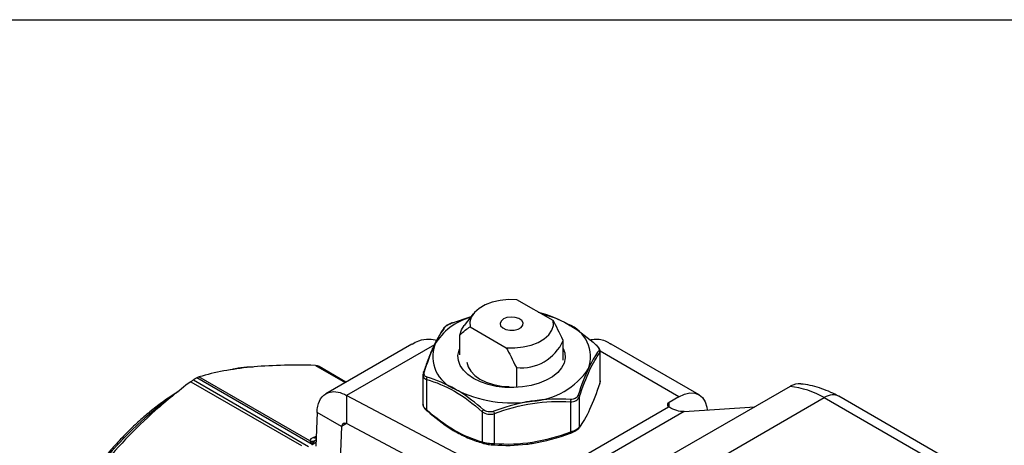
# Model space of a CAD drawing. Header units: inches. Extents: x 0.5 to 21.5, y 0.5 to 16.5.
# Tile 10 of 11: x 15.7 to 19.1, y 15 to 16.5. Entities that reach past the tile are written whole.
import ezdxf

# ---------------------------------------------------------------- set-up
doc = ezdxf.new("R2010")
doc.units = ezdxf.units.IN
doc.header["$LTSCALE"] = 2
doc.header["$MEASUREMENT"] = 0
doc.linetypes.add('SLD-Solid', pattern=[0])
doc.layers.add('TEXT', color=140, linetype='SLD-Solid', lineweight=25)

msp = doc.modelspace()

# ---------------------------------------------------------------- linework, layer by layer
for p, q in [((17.5679, 15.473), (17.4441, 15.5445)), ((17.2954, 15.4963), (17.2642, 15.4561)), ((17.517, 15.5024), (17.5217, 15.5013)), ((17.2245, 15.466), (17.288, 15.4868)), ((17.2496, 15.3567), (17.2496, 15.4238)), ((17.2841, 15.4521), (17.4078, 15.3806)), ((17.086, 15.3932), (16.7924, 15.2237)), ((17.1628, 15.3909), (16.863, 15.2179)), ((17.6024, 15.3378), (17.6024, 15.4049)), ((18.0656, 15.2202), (17.7659, 15.3932)), ((17.7269, 15.3631), (17.7283, 15.3681)), ((17.7269, 15.3631), (17.7269, 15.2595)), ((17.7283, 15.2656), (17.7283, 15.3699)), ((17.9967, 15.2134), (17.7283, 15.3683)), ((16.7573, 15.3203), (16.8585, 15.2618)), ((16.7652, 15.3184), (16.8609, 15.2632)), ((16.8609, 15.2633), (16.7693, 15.3161)), ((17.1236, 15.2898), (17.1236, 15.1855)), ((17.4423, 15.3125), (17.4423, 15.2454)), ((16.3311, 15.2646), (16.709, 15.0464)), ((16.3403, 15.2709), (16.7334, 15.0439)), ((16.745, 15.0506), (16.3519, 15.2775)), ((16.7372, 15.0627), (16.3593, 15.2809)), ((17.1363, 15.1681), (17.1363, 15.2718)), ((17.7283, 15.2674), (17.7269, 15.2595)), ((18.3762, 15.2487), (17.9639, 15.0107)), ((17.4715, 14.8962), (16.863, 15.2179)), ((16.863, 15.2179), (16.863, 15.1215)), ((17.6268, 15.1959), (17.6268, 15.0923)), ((17.6575, 15.1099), (17.6575, 15.2136)), ((17.9967, 15.2134), (17.9632, 15.1941)), ((17.9632, 15.1781), (17.9632, 15.1941)), ((18.0802, 14.9723), (18.4925, 15.2104)), ((18.4925, 15.2104), (20.0693, 14.3009)), ((20.1209, 14.3044), (18.5425, 15.2148)), ((16.7621, 15.1596), (16.7578, 15.0443)), ((16.8456, 15.1114), (16.7621, 15.1596)), ((17.3259, 15.1623), (17.3259, 15.0587)), ((17.3678, 15.0522), (17.3678, 15.1558)), ((17.4715, 14.8962), (17.9616, 15.1791)), ((18.0145, 15.1626), (17.5299, 14.8828)), ((18.0145, 15.1626), (18.256, 15.1793)), ((16.863, 15.1215), (16.8456, 15.1114)), ((17.4715, 14.7997), (16.863, 15.1215)), ((16.8456, 15.1114), (16.8413, 14.9961)), ((16.745, 15.0506), (16.7583, 15.058)), ((16.7591, 15.0774), (16.7502, 15.0744)), ((16.753, 15.0623), (16.7586, 15.0659))]:
    msp.add_line(p, q)
at = {"flags": 128}
for points in [[(17.4441, 15.5445), (17.4152, 15.5449), (17.3867, 15.542), (17.3597, 15.5358), (17.3356, 15.5266), (17.3151, 15.5147), (17.2991, 15.5008), (17.2884, 15.4852), (17.2833, 15.4688), (17.2841, 15.4521)], [(17.2496, 15.4238), (17.255, 15.4412), (17.2642, 15.4561)], [(17.3981, 15.4786), (17.3899, 15.4717), (17.3866, 15.4636), (17.3886, 15.4553), (17.3957, 15.448), (17.4068, 15.4427), (17.4205, 15.44), (17.435, 15.4404), (17.4482, 15.4438), (17.4584, 15.4497), (17.4643, 15.4574), (17.465, 15.4657), (17.4604, 15.4736), (17.4511, 15.48), (17.4385, 15.4841), (17.4241, 15.4853), (17.4101, 15.4833), (17.3981, 15.4786)], [(17.4078, 15.3806), (17.4368, 15.3802), (17.4653, 15.3831), (17.4922, 15.3893), (17.5164, 15.3985), (17.5369, 15.4104), (17.5528, 15.4243), (17.5635, 15.4399), (17.5686, 15.4563), (17.5679, 15.473)], [(17.2965, 15.2753), (17.277, 15.2886), (17.2615, 15.3036), (17.2505, 15.3199), (17.2443, 15.337), (17.243, 15.3544), (17.2468, 15.3717), (17.2496, 15.3783)], [(17.6024, 15.3783), (17.6076, 15.3631), (17.6089, 15.3457), (17.6051, 15.3283), (17.5965, 15.3116), (17.5832, 15.2959), (17.5657, 15.2817), (17.5443, 15.2694), (17.5197, 15.2592), (17.4925, 15.2516), (17.4635, 15.2466), (17.4335, 15.2444), (17.4033, 15.2452), (17.3737, 15.2487), (17.3456, 15.2551), (17.3196, 15.264), (17.2965, 15.2753)], [(17.2736, 15.3312), (17.2775, 15.3155), (17.2864, 15.3001), (17.3001, 15.2859), (17.3181, 15.2734), (17.3397, 15.263), (17.3643, 15.2551), (17.391, 15.2499), (17.4182, 15.2477)], [(17.9967, 15.2134), (18.0157, 15.2222), (18.0339, 15.2264), (18.0508, 15.2257), (18.0656, 15.2202), (18.0777, 15.2102), (18.0867, 15.1959), (18.0922, 15.178), (18.0936, 15.1681)], [(17.9632, 15.1941), (17.961, 15.1925), (17.9592, 15.1908), (17.9581, 15.1888), (17.9575, 15.1868), (17.9576, 15.1848), (17.9583, 15.1827), (17.9597, 15.1808), (17.9616, 15.1791)]]:
    msp.add_lwpolyline(points, dxfattribs=at)
for centre, radius, start, end in [((17.4561, 15.1723), 0.3309, 60.7019, 77.099), ((17.3401, 15.2871), 0.2046, 105.2479, 149.6087), ((17.5758, 15.3492), 0.1194, 340.539, 69.2579), ((17.2762, 15.3508), 0.1194, 160.539, 249.2579), ((17.4581, 15.47), 0.1583, 264.2744, 335.7202), ((16.6282, 15.0717), 0.2822, 60.0027, 60.954), ((17.4814, 15.4461), 0.248, 273.4335, 326.5611), ((16.745, 14.5832), 0.7979, 119.5175, 120.4771), ((17.4255, 15.6095), 0.417, 242.6428, 279.7711), ((18.3356, 14.9303), 0.321, 60.7362, 82.7348), ((16.9856, 14.214), 1.231, 126.8541, 173.2043)]:
    msp.add_arc(centre, radius, start, end)
for centre, major_axis, ratio, start_param, end_param in [((18.4025, 15.1592), (0.0105, 0.0979), 0.752785, 6.283015, 6.785809), ((18.495, 15.1286), (0.0466, 0.0867), 0.59719, 6.26534, 7.051053)]:
    msp.add_ellipse(centre, major_axis=major_axis, ratio=ratio, start_param=start_param, end_param=end_param)
for points in [[(17.5217, 15.5013), (17.5531, 15.4926), (17.5857, 15.4795), (17.6181, 15.4609)], [(17.1991, 15.4514), (17.2007, 15.4535), (17.2072, 15.4586), (17.2186, 15.4638), (17.2245, 15.466)], [(17.6024, 15.4049), (17.5895, 15.4321), (17.5783, 15.4543), (17.5679, 15.473)], [(17.1636, 15.3906), (17.1754, 15.416), (17.1875, 15.436), (17.1991, 15.4514)], [(17.2496, 15.4238), (17.2624, 15.4361), (17.2737, 15.4454), (17.2841, 15.4521)], [(17.7138, 15.3903), (17.7181, 15.3866), (17.7247, 15.3786), (17.7247, 15.3725), (17.7231, 15.3703)], [(17.4078, 15.3806), (17.4182, 15.3619), (17.4294, 15.3397), (17.4423, 15.3125)], [(16.7573, 15.3203), (16.7604, 15.3202), (16.7632, 15.3196), (16.7652, 15.3184)], [(17.1381, 15.2798), (17.1338, 15.2811), (17.1272, 15.2861), (17.1273, 15.2952), (17.1288, 15.2998)], [(17.6884, 15.3094), (17.6765, 15.2838), (17.6645, 15.2527), (17.6528, 15.2188)], [(16.3311, 15.2646), (16.3343, 15.267), (16.3374, 15.2692), (16.3403, 15.2709)], [(16.3519, 15.2775), (16.3548, 15.2792), (16.3573, 15.2803), (16.3593, 15.2809)], [(17.1295, 15.2754), (17.1314, 15.2739), (17.1337, 15.2726), (17.1363, 15.2718)], [(17.2339, 15.2391), (17.2015, 15.2577), (17.1692, 15.2709), (17.1381, 15.2798)], [(17.6528, 15.2188), (17.6512, 15.2141), (17.6446, 15.2061), (17.6333, 15.2038), (17.6274, 15.2041)], [(17.6274, 15.2041), (17.5848, 15.2066), (17.5405, 15.2053), (17.4963, 15.1985)], [(17.6268, 15.1959), (17.6339, 15.1957), (17.6477, 15.1988), (17.6555, 15.2082), (17.6575, 15.2136)], [(17.3259, 15.1623), (17.3311, 15.158), (17.3449, 15.1519), (17.3606, 15.1534), (17.3678, 15.1558)], [(17.3649, 15.1635), (17.359, 15.1614), (17.346, 15.1599), (17.3346, 15.1652), (17.3302, 15.1689)], [(17.4963, 15.0539), (17.5405, 15.0609), (17.5847, 15.0734), (17.6274, 15.0894)], [(17.6575, 15.1099), (17.6555, 15.1071), (17.6478, 15.1006), (17.6339, 15.0946), (17.6268, 15.0923)], [(16.7502, 15.0744), (16.7434, 15.0715), (16.7374, 15.068), (16.7372, 15.0627)], [(16.7372, 15.0627), (16.7424, 15.0613), (16.7479, 15.0612), (16.753, 15.0623)], [(17.3678, 15.0522), (17.3606, 15.0524), (17.3449, 15.0537), (17.3311, 15.0569), (17.3259, 15.0587)], [(17.3302, 15.0541), (17.3346, 15.0529), (17.346, 15.0505), (17.359, 15.0492), (17.3649, 15.0488)]]:
    msp.add_open_spline(points, degree=3)
for points, knots in [([(17.2243, 15.466), (17.2212, 15.4647), (17.2148, 15.4622), (17.2063, 15.4578), (17.1996, 15.4532), (17.1971, 15.4505), (17.1958, 15.4491)], [0, 0, 0, 0, 0.246378, 0.496057, 0.747296, 1, 1, 1, 1]), ([(17.2244, 15.466), (17.2244, 15.466), (17.2243, 15.4662), (17.2244, 15.4661), (17.2245, 15.466)], [0, 0, 0, 0, 0.214521, 1, 1, 1, 1]), ([(17.6181, 15.4609), (17.6227, 15.4582), (17.6551, 15.4389), (17.6872, 15.4138), (17.7138, 15.3903)], [0.3443637, 0.3443637, 0.3443637, 0.3443637, 0.3936888, 0.6889555, 0.6889555, 0.6889555, 0.6889555]), ([(17.1945, 15.4455), (17.1881, 15.4362), (17.1753, 15.4176), (17.1569, 15.3807), (17.1404, 15.3402), (17.1307, 15.3121), (17.126, 15.2985)], [0, 0, 0, 0, 0.283911, 0.567336, 0.790175, 1, 1, 1, 1]), ([(17.1945, 15.4455), (17.1946, 15.4462), (17.1948, 15.4475), (17.1955, 15.4485), (17.1958, 15.4491)], [0, 0, 0, 0, 0.513261, 1, 1, 1, 1]), ([(17.1958, 15.4491), (17.1958, 15.4491), (17.1962, 15.4497), (17.1973, 15.4506), (17.1985, 15.4511), (17.1991, 15.4514)], [0, 0, 0, 0, 0.0248006, 0.5123943, 1, 1, 1, 1]), ([(17.1714, 15.4056), (17.1628, 15.407), (17.141, 15.4106), (17.1115, 15.4062), (17.0938, 15.3962), (17.0867, 15.3921)], [0, 0, 0, 0, 0.279602, 0.708495, 1, 1, 1, 1]), ([(17.1288, 15.2998), (17.1384, 15.3289), (17.15, 15.3607), (17.1619, 15.387), (17.1636, 15.3906)], [0, 0, 0, 0, 0.2952697, 0.3445528, 0.3445528, 0.3445528, 0.3445528]), ([(17.7652, 15.3921), (17.7621, 15.3943), (17.7472, 15.4048), (17.7216, 15.4106), (17.6989, 15.4074), (17.6918, 15.4065)], [0, 0, 0, 0, 0.157054, 0.734628, 1, 1, 1, 1]), ([(17.7138, 15.3903), (17.7142, 15.3903), (17.7149, 15.3904), (17.7152, 15.39), (17.7154, 15.3898)], [0, 0, 0, 0, 0.570955, 1, 1, 1, 1]), ([(17.7283, 15.3681), (17.7282, 15.3699), (17.7278, 15.3734), (17.725, 15.379), (17.7209, 15.3846), (17.7172, 15.3881), (17.7154, 15.3898)], [0, 0, 0, 0, 0.257804, 0.51126, 0.759446, 1, 1, 1, 1]), ([(17.6575, 15.2136), (17.6688, 15.2472), (17.6805, 15.278), (17.7039, 15.3286), (17.7155, 15.348), (17.7269, 15.3631)], [0, 0, 0, 0, 0.5, 0.5, 1, 1, 1, 1]), ([(17.7231, 15.3703), (17.7135, 15.3571), (17.7019, 15.338), (17.6901, 15.3131), (17.6884, 15.3094)], [0, 0, 0, 0, 0.2952697, 0.3444161, 0.3444161, 0.3444161, 0.3444161]), ([(17.7231, 15.3703), (17.7245, 15.3694), (17.7265, 15.3671), (17.727, 15.3643), (17.7269, 15.3631)], [0, 0, 0, 0, 0.571429, 1, 1, 1, 1]), ([(16.7573, 15.3203), (16.7137, 15.3214), (16.6742, 15.3214), (16.6009, 15.3192), (16.5671, 15.3171), (16.5031, 15.3108), (16.4729, 15.3066), (16.4148, 15.2957), (16.3868, 15.289), (16.3593, 15.2809)], [0, 0, 0, 0, 0.25, 0.25, 0.5, 0.5, 0.75, 0.75, 1, 1, 1, 1]), ([(16.5447, 15.3144), (16.5372, 15.3143), (16.517, 15.314), (16.4915, 15.3107), (16.4732, 15.3063), (16.4684, 15.3052)], [0, 0, 0, 0, 0.301854, 0.816481, 1, 1, 1, 1]), ([(17.1251, 15.2959), (17.1231, 15.2905), (17.1231, 15.2826), (17.1276, 15.277), (17.1295, 15.2754)], [0.02372861, 0.02372861, 0.02372861, 0.02372861, 0.07118582, 0.09491442, 0.09491442, 0.09491442, 0.09491442]), ([(17.1251, 15.2959), (17.125, 15.2967), (17.1255, 15.2985), (17.1274, 15.2996), (17.1288, 15.2998)], [0, 0, 0, 0, 0.428571, 1, 1, 1, 1]), ([(16.3311, 15.2646), (16.2875, 15.2317), (16.2481, 15.1995), (16.1748, 15.1345), (16.1409, 15.1018), (16.0769, 15.0342), (16.0468, 14.9993), (15.9887, 14.9256), (15.9607, 14.8867), (15.9332, 14.8445)], [0, 0, 0, 0, 0.25, 0.25, 0.5, 0.5, 0.75, 0.75, 1, 1, 1, 1]), ([(17.1363, 15.2718), (17.136, 15.2729), (17.136, 15.2758), (17.1372, 15.2786), (17.1381, 15.2798)], [0, 0, 0, 0, 0.428571, 1, 1, 1, 1]), ([(17.1363, 15.2718), (17.1672, 15.2631), (17.1992, 15.2503), (17.2631, 15.2136), (17.295, 15.1894), (17.3259, 15.1623)], [0, 0, 0, 0, 0.5, 0.5, 1, 1, 1, 1]), ([(17.7269, 15.2595), (17.7155, 15.2259), (17.7039, 15.1951), (17.6805, 15.1445), (17.6688, 15.1251), (17.6575, 15.1099)], [0, 0, 0, 0, 0.5, 0.5, 1, 1, 1, 1]), ([(17.7259, 15.2569), (17.726, 15.257), (17.7264, 15.2573), (17.7268, 15.2581), (17.7269, 15.259), (17.7269, 15.2595)], [0, 0, 0, 0, 0.0230309, 0.5113121, 1, 1, 1, 1]), ([(18.5415, 15.2152), (18.5328, 15.2197), (18.5139, 15.2296), (18.484, 15.2413), (18.4522, 15.2506), (18.4285, 15.2557), (18.4154, 15.2566), (18.4129, 15.2567)], [0, 0, 0, 0, 0.206696, 0.452936, 0.699133, 0.94399, 1, 1, 1, 1]), ([(16.2868, 15.2292), (16.2829, 15.2269), (16.265, 15.2164), (16.2332, 15.1941), (16.1918, 15.1624), (16.1511, 15.1272), (16.1113, 15.089), (16.0726, 15.048), (16.0354, 15.0044), (15.9997, 14.9586), (15.9658, 14.9107), (15.9338, 14.8611), (15.9041, 14.81), (15.8766, 14.7577), (15.8517, 14.7045), (15.8294, 14.6507), (15.8098, 14.5967), (15.7931, 14.5427), (15.7795, 14.489), (15.7688, 14.436), (15.7614, 14.384), (15.7575, 14.3435), (15.7572, 14.321), (15.7571, 14.3148)], [0, 0, 0, 0, 0.014065, 0.0649913, 0.115908, 0.1668121, 0.2177028, 0.2685807, 0.3194473, 0.3703046, 0.421155, 0.472001, 0.522845, 0.5736896, 0.6245368, 0.6753891, 0.726249, 0.7771193, 0.8280025, 0.8789007, 0.9298159, 0.9807491, 1, 1, 1, 1]), ([(16.7621, 15.1596), (16.7623, 15.167), (16.763, 15.174), (16.7671, 15.1937), (16.7723, 15.2048), (16.7869, 15.2215), (16.7962, 15.227), (16.8152, 15.2311), (16.8242, 15.231), (16.8432, 15.2272), (16.8531, 15.2234), (16.863, 15.2179)], [0, 0, 0, 0, 0.0682739, 0.0682739, 0.2050778, 0.2050778, 0.3418748, 0.3418748, 0.4465485, 0.4465485, 0.5512219, 0.5512219, 0.5512219, 0.5512219]), ([(17.3302, 15.1689), (17.3033, 15.1922), (17.2709, 15.2171), (17.2385, 15.2365), (17.2339, 15.2391)], [0, 0, 0, 0, 0.2952665, 0.3445919, 0.3445919, 0.3445919, 0.3445919]), ([(17.6528, 15.2188), (17.6543, 15.2181), (17.6565, 15.2164), (17.6574, 15.2144), (17.6575, 15.2136)], [0, 0, 0, 0, 0.571429, 1, 1, 1, 1]), ([(17.1363, 15.1681), (17.1338, 15.1704), (17.1288, 15.1748), (17.1248, 15.1814), (17.1231, 15.1856), (17.1236, 15.1873), (17.1236, 15.1873)], [0, 0, 0, 0, 0.338566, 0.669014, 0.997824, 1, 1, 1, 1]), ([(17.1237, 15.1869), (17.1238, 15.1853), (17.1242, 15.1819), (17.1269, 15.1764), (17.131, 15.1708), (17.1347, 15.1673), (17.1365, 15.1656)], [0, 0, 0, 0, 0.24199, 0.500846, 0.754321, 1, 1, 1, 1]), ([(17.4963, 15.1985), (17.4899, 15.1976), (17.4457, 15.1901), (17.4016, 15.177), (17.3649, 15.1635)], [0.3444099, 0.3444099, 0.3444099, 0.3444099, 0.3936929, 0.6889626, 0.6889626, 0.6889626, 0.6889626]), ([(17.3678, 15.1558), (17.41, 15.1716), (17.4536, 15.1841), (17.5409, 15.1974), (17.5846, 15.1986), (17.6268, 15.1959)], [0, 0, 0, 0, 0.5, 0.5, 1, 1, 1, 1]), ([(17.6274, 15.2041), (17.6276, 15.2027), (17.6277, 15.1997), (17.6271, 15.1969), (17.6268, 15.1959)], [0, 0, 0, 0, 0.571429, 1, 1, 1, 1]), ([(17.1363, 15.1681), (17.136, 15.1673), (17.136, 15.1656), (17.1372, 15.165), (17.1381, 15.1651)], [0, 0, 0, 0, 0.428571, 1, 1, 1, 1]), ([(17.3259, 15.0587), (17.295, 15.0673), (17.263, 15.0801), (17.1992, 15.1168), (17.1672, 15.141), (17.1363, 15.1681)], [0, 0, 0, 0, 0.5, 0.5, 1, 1, 1, 1]), ([(17.1381, 15.1651), (17.1648, 15.1416), (17.1969, 15.1165), (17.2292, 15.0972), (17.2339, 15.0945)], [0, 0, 0, 0, 0.2952665, 0.3443822, 0.3443822, 0.3443822, 0.3443822]), ([(17.3259, 15.1623), (17.3261, 15.1631), (17.3272, 15.1654), (17.3291, 15.1678), (17.3302, 15.1689)], [0, 0, 0, 0, 0.428571, 1, 1, 1, 1]), ([(17.3678, 15.1558), (17.3675, 15.1567), (17.3666, 15.1593), (17.3655, 15.1622), (17.3649, 15.1635)], [0, 0, 0, 0, 0.428571, 1, 1, 1, 1]), ([(17.9625, 15.1785), (17.9623, 15.1786), (17.9622, 15.1787), (17.9619, 15.1789), (17.9617, 15.179), (17.9616, 15.1791)], [0, 0, 0, 0, 0.001719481, 0.001719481, 0.003444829, 0.003444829, 0.003444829, 0.003444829]), ([(18.0145, 15.1626), (18.0067, 15.1621), (17.9983, 15.1632), (17.9807, 15.1686), (17.9716, 15.1728), (17.9625, 15.1785)], [0, 0, 0, 0, 0.1032592, 0.1032592, 0.2065183, 0.2065183, 0.2065183, 0.2065183]), ([(16.863, 15.1215), (16.8609, 15.1224), (16.8588, 15.1228), (16.8548, 15.1228), (16.853, 15.1223), (16.8498, 15.1205), (16.8485, 15.1191), (16.8466, 15.1157), (16.8459, 15.1137), (16.8456, 15.1114)], [0, 0, 0, 0, 0.02004209, 0.02004209, 0.04007403, 0.04007403, 0.06010595, 0.06010595, 0.07978962, 0.07978962, 0.07978962, 0.07978962]), ([(17.2339, 15.0945), (17.2498, 15.086), (17.2818, 15.069), (17.3129, 15.0595), (17.3284, 15.0548)], [0, 0, 0, 0, 0.500407, 1, 1, 1, 1]), ([(17.6268, 15.0923), (17.5846, 15.0765), (17.5409, 15.0642), (17.4537, 15.0504), (17.41, 15.0495), (17.3678, 15.0522)], [0, 0, 0, 0, 0.5, 0.5, 1, 1, 1, 1]), ([(17.6274, 15.0894), (17.6276, 15.0891), (17.6277, 15.0895), (17.6271, 15.0913), (17.6268, 15.0923)], [0, 0, 0, 0, 0.571429, 1, 1, 1, 1]), ([(17.6276, 15.0894), (17.6308, 15.0907), (17.6372, 15.0933), (17.6456, 15.0976), (17.6523, 15.1022), (17.6549, 15.1049), (17.6561, 15.1063)], [0, 0, 0, 0, 0.246378, 0.496057, 0.747296, 1, 1, 1, 1]), ([(17.6561, 15.1063), (17.6564, 15.1069), (17.6572, 15.108), (17.6574, 15.1093), (17.6575, 15.1099)], [0, 0, 0, 0, 0.486739, 1, 1, 1, 1]), ([(16.7372, 15.0627), (16.7397, 15.0595), (16.7423, 15.0554), (16.7449, 15.0508), (16.745, 15.0507), (16.745, 15.0506)], [-0.0014874, -0.0014874, -0.0014874, -0.0014874, 0.08097998, 0.08097998, 0.08246738, 0.08246738, 0.08246738, 0.08246738]), ([(16.745, 15.0506), (16.7451, 15.0507), (16.7451, 15.0508), (16.7478, 15.0554), (16.7505, 15.0593), (16.753, 15.0623)], [-0.0014874, -0.0014874, -0.0014874, -0.0014874, 0, 0, 0.08246738, 0.08246738, 0.08246738, 0.08246738]), ([(16.7502, 15.0744), (16.7522, 15.0737), (16.755, 15.0726), (16.7579, 15.0725), (16.7589, 15.0724)], [0, 0, 0, 0, 0.67781, 1, 1, 1, 1]), ([(17.3302, 15.0541), (17.3291, 15.0542), (17.3272, 15.0552), (17.3261, 15.0575), (17.3259, 15.0587)], [0, 0, 0, 0, 0.571429, 1, 1, 1, 1]), ([(17.3649, 15.0488), (17.4016, 15.0464), (17.4457, 15.0467), (17.4899, 15.0529), (17.4963, 15.0539)], [0, 0, 0, 0, 0.2952694, 0.3444157, 0.3444157, 0.3444157, 0.3444157]), ([(17.3649, 15.0488), (17.3655, 15.0486), (17.3666, 15.0491), (17.3675, 15.0512), (17.3678, 15.0522)], [0, 0, 0, 0, 0.571429, 1, 1, 1, 1])]:
    msp.add_open_spline(points, degree=3, knots=knots)
at = {"layer": 'TEXT'}
msp.add_line((0.5, 16.5), (21.5, 16.5), dxfattribs=at)

doc.saveas('drawing.dxf')
